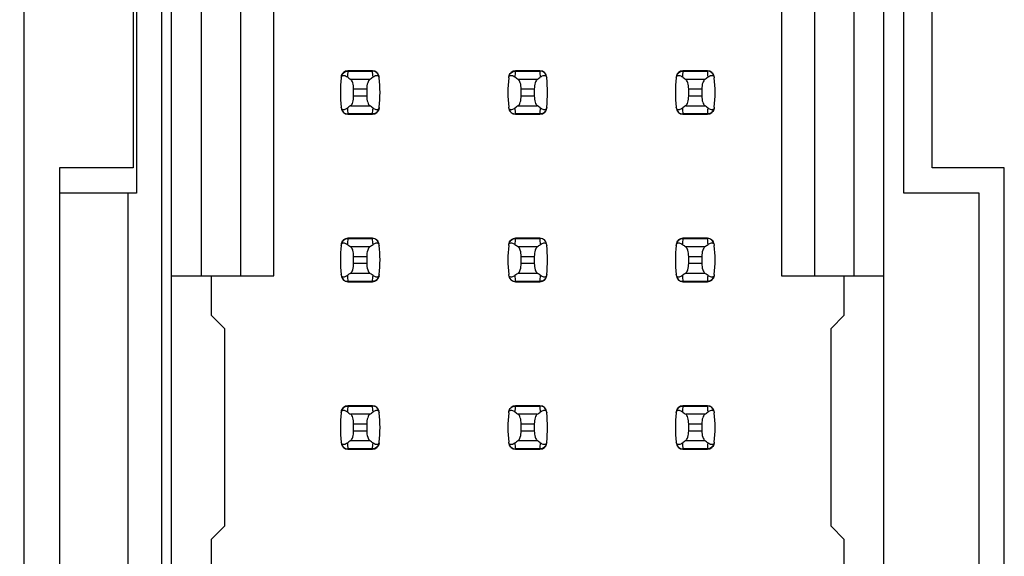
# Model space of a CAD drawing. Header units: inches. Extents: x 0 to 34, y 0 to 22.
# Tile 8 of 39: x 7.5 to 8.7, y 8.7 to 9.3. Entities that reach past the tile are written whole.
import ezdxf

# ---------------------------------------------------------------- set-up
doc = ezdxf.new("R2010")
doc.units = ezdxf.units.IN
doc.header["$LTSCALE"] = 1.87
doc.header["$MEASUREMENT"] = 0
doc.layers.get('0').update_dxf_attribs({"linetype": 'CONTINUOUS'})
doc.layers.add('DIMENSIONS', color=7, linetype='CONTINUOUS')
doc.styles.get("Standard").update_dxf_attribs({"font": 'txt', "width": 0.8})
doc.dimstyles.new('DIMSTYLE_2', dxfattribs={"dimtxt": 0.125, "dimasz": 0.18, "dimexe": 0.125, "dimexo": 0.0625, "dimgap": 0.09, "dimtad": 0, "dimtih": 1, "dimtoh": 1, "dimlfac": 0.5, "dimzin": 4, "dimdsep": 46, "dimtxsty": 'STANDARD', "dimblk": '_FILLED', "dimblk1": '_FILLED', "dimblk2": '_FILLED', "dimcen": 0.09, "dimadec": 0, "dimazin": 0, "dimtp": 0.001, "dimtm": 0.001, "dimtfac": 1, "dimtofl": 0, "dimtmove": 0, "dimatfit": 3, "dimldrblk": '_FILLED', "dimfxl": 1, "dimtolj": 1, "dimtzin": 4, "dimarcsym": 0})

# ---------------------------------------------------------------- blocks, each defined once
blk = doc.blocks.new('*D12')
at = {"layer": 'DIMENSIONS', "color": 2, "linetype": 'CONTINUOUS'}
blk.add_line((7.5631, 14.2077), (6.7841, 14.2077), dxfattribs=at)
at = {"layer": 'DIMENSIONS', "color": 2, "linetype": 'CONTINUOUS', "insert": (6.7216, 14.2702), "char_height": 0.125, "width": 1.225, "attachment_point": 3, "line_spacing_factor": 0.9}
blk.add_mtext('4.15{\\Ftxt.shx;\\W1.000000;\\H0.125000; }[105.4]', dxfattribs=at)
blk = doc.blocks.new('_FILLED')
at = {"color": 0, "linetype": 'BYBLOCK'}
blk.add_solid([(0, 0), (-1, 0.1736), (-1, -0.1736)], dxfattribs=at)

msp = doc.modelspace()

# ---------------------------------------------------------------- linework, layer by layer
at = {"color": 7, "linetype": 'CONTINUOUS'}
for p, q in [((7.4916, 5.7277), (7.4916, 15.7357)), ((7.6556, 14.2077), (7.6556, 7.2537)), ((7.6675, 7.2868), (7.6675, 14.1766)), ((8.5179, 7.2868), (8.5179, 14.1766)), ((7.7029, 9.8506), (7.7029, 9.0128)), ((7.7501, 9.0128), (7.7501, 9.8506)), ((7.7895, 9.0128), (7.7895, 9.8506)), ((8.3958, 9.8506), (8.3958, 9.0128)), ((8.4352, 9.8506), (8.4352, 9.0128)), ((8.4824, 9.0128), (8.4824, 9.8506)), ((7.6256, 9.7517), (7.6256, 9.1117)), ((8.5416, 9.1117), (8.5416, 9.7517)), ((7.6216, 9.7217), (7.6216, 9.1417)), ((8.5756, 9.1417), (8.5756, 9.7217)), ((7.9073, 9.2577), (7.878, 9.2577)), ((7.878, 9.2577), (7.878, 9.2573)), ((7.878, 9.2573), (7.9073, 9.2573)), ((7.9073, 9.2573), (7.9073, 9.2577)), ((8.1073, 9.2577), (8.078, 9.2577)), ((8.078, 9.2577), (8.078, 9.2573)), ((8.078, 9.2573), (8.1073, 9.2573)), ((8.1073, 9.2573), (8.1073, 9.2577)), ((8.3073, 9.2577), (8.278, 9.2577)), ((8.278, 9.2577), (8.278, 9.2573)), ((8.278, 9.2573), (8.3073, 9.2573)), ((8.3073, 9.2573), (8.3073, 9.2577)), ((7.904, 9.2474), (7.8813, 9.2474)), ((8.104, 9.2474), (8.0813, 9.2474)), ((8.304, 9.2474), (8.2813, 9.2474)), ((7.8848, 9.236), (7.9005, 9.236)), ((7.8848, 9.2274), (7.8848, 9.236)), ((7.9005, 9.236), (7.9005, 9.2274)), ((8.0848, 9.236), (8.1005, 9.236)), ((8.0848, 9.2274), (8.0848, 9.236)), ((8.1005, 9.236), (8.1005, 9.2274)), ((8.2848, 9.236), (8.3005, 9.236)), ((8.2848, 9.2274), (8.2848, 9.236)), ((8.3005, 9.236), (8.3005, 9.2274)), ((7.8813, 9.216), (7.904, 9.216)), ((7.9005, 9.2274), (7.8848, 9.2274)), ((8.0813, 9.216), (8.104, 9.216)), ((8.1005, 9.2274), (8.0848, 9.2274)), ((8.2813, 9.216), (8.304, 9.216)), ((8.3005, 9.2274), (8.2848, 9.2274)), ((7.9073, 9.2061), (7.878, 9.2061)), ((7.878, 9.2061), (7.878, 9.2057)), ((7.878, 9.2057), (7.9073, 9.2057)), ((7.9073, 9.2057), (7.9073, 9.2061)), ((8.1073, 9.2061), (8.078, 9.2061)), ((8.078, 9.2061), (8.078, 9.2057)), ((8.078, 9.2057), (8.1073, 9.2057)), ((8.1073, 9.2057), (8.1073, 9.2061)), ((8.3073, 9.2061), (8.278, 9.2061)), ((8.278, 9.2061), (8.278, 9.2057)), ((8.278, 9.2057), (8.3073, 9.2057)), ((8.3073, 9.2057), (8.3073, 9.2061)), ((7.6216, 9.1417), (7.5336, 9.1417)), ((7.5336, 9.1417), (7.5336, 8.5217)), ((8.6616, 9.1417), (8.5756, 9.1417)), ((8.6616, 8.5217), (8.6616, 9.1417)), ((7.6256, 9.1117), (7.5336, 9.1117)), ((7.6156, 8.5517), (7.6156, 9.1117)), ((8.6316, 9.1117), (8.5416, 9.1117)), ((8.6316, 8.5517), (8.6316, 9.1117)), ((7.9073, 9.0577), (7.878, 9.0577)), ((7.878, 9.0577), (7.878, 9.0573)), ((7.878, 9.0573), (7.9073, 9.0573)), ((7.9073, 9.0573), (7.9073, 9.0577)), ((8.1073, 9.0577), (8.078, 9.0577)), ((8.078, 9.0577), (8.078, 9.0573)), ((8.078, 9.0573), (8.1073, 9.0573)), ((8.1073, 9.0573), (8.1073, 9.0577)), ((8.3073, 9.0577), (8.278, 9.0577)), ((8.278, 9.0577), (8.278, 9.0573)), ((8.278, 9.0573), (8.3073, 9.0573)), ((8.3073, 9.0573), (8.3073, 9.0577)), ((7.904, 9.0474), (7.8813, 9.0474)), ((8.104, 9.0474), (8.0813, 9.0474)), ((8.304, 9.0474), (8.2813, 9.0474)), ((7.8848, 9.036), (7.9005, 9.036)), ((7.8848, 9.0274), (7.8848, 9.036)), ((7.9005, 9.036), (7.9005, 9.0274)), ((8.0848, 9.036), (8.1005, 9.036)), ((8.0848, 9.0274), (8.0848, 9.036)), ((8.1005, 9.036), (8.1005, 9.0274)), ((8.2848, 9.036), (8.3005, 9.036)), ((8.2848, 9.0274), (8.2848, 9.036)), ((8.3005, 9.036), (8.3005, 9.0274)), ((7.9005, 9.0274), (7.8848, 9.0274)), ((8.1005, 9.0274), (8.0848, 9.0274)), ((8.3005, 9.0274), (8.2848, 9.0274)), ((7.6675, 9.0128), (7.7895, 9.0128)), ((7.7147, 9.0128), (7.7147, 8.9656)), ((7.9073, 9.0061), (7.878, 9.0061)), ((7.878, 9.0061), (7.878, 9.0057)), ((7.878, 9.0057), (7.9073, 9.0057)), ((7.8813, 9.016), (7.904, 9.016)), ((7.9073, 9.0057), (7.9073, 9.0061)), ((8.1073, 9.0061), (8.078, 9.0061)), ((8.078, 9.0061), (8.078, 9.0057)), ((8.078, 9.0057), (8.1073, 9.0057)), ((8.0813, 9.016), (8.104, 9.016)), ((8.1073, 9.0057), (8.1073, 9.0061)), ((8.3073, 9.0061), (8.278, 9.0061)), ((8.278, 9.0061), (8.278, 9.0057)), ((8.278, 9.0057), (8.3073, 9.0057)), ((8.2813, 9.016), (8.304, 9.016)), ((8.3073, 9.0057), (8.3073, 9.0061)), ((8.3958, 9.0128), (8.5179, 9.0128)), ((8.4706, 8.9656), (8.4706, 9.0128)), ((7.7305, 8.9498), (7.7147, 8.9656)), ((8.4706, 8.9656), (8.4549, 8.9498)), ((7.7305, 8.9498), (7.7305, 8.7136)), ((8.4549, 8.7136), (8.4549, 8.9498)), ((7.9073, 8.8577), (7.878, 8.8577)), ((7.878, 8.8577), (7.878, 8.8573)), ((7.878, 8.8573), (7.9073, 8.8573)), ((7.9073, 8.8573), (7.9073, 8.8577)), ((8.1073, 8.8577), (8.078, 8.8577)), ((8.078, 8.8577), (8.078, 8.8573)), ((8.078, 8.8573), (8.1073, 8.8573)), ((8.1073, 8.8573), (8.1073, 8.8577)), ((8.3073, 8.8577), (8.278, 8.8577)), ((8.278, 8.8577), (8.278, 8.8573)), ((8.278, 8.8573), (8.3073, 8.8573)), ((8.3073, 8.8573), (8.3073, 8.8577)), ((7.904, 8.8474), (7.8813, 8.8474)), ((8.104, 8.8474), (8.0813, 8.8474)), ((8.304, 8.8474), (8.2813, 8.8474)), ((7.8848, 8.836), (7.9005, 8.836)), ((7.8848, 8.8274), (7.8848, 8.836)), ((7.9005, 8.836), (7.9005, 8.8274)), ((8.0848, 8.836), (8.1005, 8.836)), ((8.0848, 8.8274), (8.0848, 8.836)), ((8.1005, 8.836), (8.1005, 8.8274)), ((8.2848, 8.836), (8.3005, 8.836)), ((8.2848, 8.8274), (8.2848, 8.836)), ((8.3005, 8.836), (8.3005, 8.8274)), ((7.9005, 8.8274), (7.8848, 8.8274)), ((8.1005, 8.8274), (8.0848, 8.8274)), ((8.3005, 8.8274), (8.2848, 8.8274)), ((7.9073, 8.8061), (7.878, 8.8061)), ((7.878, 8.8061), (7.878, 8.8057)), ((7.878, 8.8057), (7.9073, 8.8057)), ((7.8813, 8.816), (7.904, 8.816)), ((7.9073, 8.8057), (7.9073, 8.8061)), ((8.1073, 8.8061), (8.078, 8.8061)), ((8.078, 8.8061), (8.078, 8.8057)), ((8.078, 8.8057), (8.1073, 8.8057)), ((8.0813, 8.816), (8.104, 8.816)), ((8.1073, 8.8057), (8.1073, 8.8061)), ((8.3073, 8.8061), (8.278, 8.8061)), ((8.278, 8.8061), (8.278, 8.8057)), ((8.278, 8.8057), (8.3073, 8.8057)), ((8.2813, 8.816), (8.304, 8.816)), ((8.3073, 8.8057), (8.3073, 8.8061)), ((7.7147, 8.6978), (7.7305, 8.7136)), ((8.4549, 8.7136), (8.4706, 8.6978)), ((7.7147, 8.6978), (7.7147, 8.6506)), ((8.4706, 8.6506), (8.4706, 8.6978))]:
    msp.add_line(p, q, dxfattribs=at)
for centre, radius, start, end in [((7.878, 9.2498), 0.00787, 90, 173.0471), ((8.0265, 9.2393), 0.1496, 173.0991, 175.7944), ((7.9073, 9.2498), 0.00787, 6.9529, 90), ((7.7588, 9.2393), 0.1496, 4.2056, 6.9009), ((8.078, 9.2498), 0.00787, 90, 173.0471), ((8.2265, 9.2393), 0.1496, 173.0991, 175.7944), ((8.1073, 9.2498), 0.00787, 6.9529, 90), ((7.9588, 9.2393), 0.1496, 4.2056, 6.9009), ((8.278, 9.2498), 0.00787, 90, 173.0471), ((8.4265, 9.2393), 0.1496, 173.0991, 175.7944), ((8.3073, 9.2498), 0.00787, 6.9529, 90), ((8.1588, 9.2393), 0.1496, 4.2056, 6.9009), ((8.0265, 9.2317), 0.1575, 173.6288, 186.3712), ((7.7588, 9.2317), 0.1575, 353.6288, 6.3712), ((8.2265, 9.2317), 0.1575, 173.6288, 186.3712), ((7.9588, 9.2317), 0.1575, 353.6288, 6.3712), ((8.4265, 9.2317), 0.1575, 173.6288, 186.3712), ((8.1588, 9.2317), 0.1575, 353.6288, 6.3712), ((7.878, 9.2136), 0.00787, 186.9529, 270), ((8.0265, 9.2241), 0.1496, 184.2056, 186.9009), ((7.7588, 9.2241), 0.1496, 353.0991, 355.7944), ((7.9073, 9.2136), 0.00787, 270, 353.0471), ((8.078, 9.2136), 0.00787, 186.9529, 270), ((8.2265, 9.2241), 0.1496, 184.2056, 186.9009), ((7.9588, 9.2241), 0.1496, 353.0991, 355.7944), ((8.1073, 9.2136), 0.00787, 270, 353.0471), ((8.278, 9.2136), 0.00787, 186.9529, 270), ((8.4265, 9.2241), 0.1496, 184.2056, 186.9009), ((8.1588, 9.2241), 0.1496, 353.0991, 355.7944), ((8.3073, 9.2136), 0.00787, 270, 353.0471), ((7.878, 9.0498), 0.00787, 90, 173.0471), ((8.0265, 9.0393), 0.1496, 173.0991, 175.7944), ((7.9073, 9.0498), 0.00787, 6.9529, 90), ((7.7588, 9.0393), 0.1496, 4.2056, 6.9009), ((8.078, 9.0498), 0.00787, 90, 173.0471), ((8.2265, 9.0393), 0.1496, 173.0991, 175.7944), ((8.1073, 9.0498), 0.00787, 6.9529, 90), ((7.9588, 9.0393), 0.1496, 4.2056, 6.9009), ((8.278, 9.0498), 0.00787, 90, 173.0471), ((8.4265, 9.0393), 0.1496, 173.0991, 175.7944), ((8.3073, 9.0498), 0.00787, 6.9529, 90), ((8.1588, 9.0393), 0.1496, 4.2056, 6.9009), ((8.0265, 9.0317), 0.1575, 173.6288, 186.3712), ((7.7588, 9.0317), 0.1575, 353.6288, 6.3712), ((8.2265, 9.0317), 0.1575, 173.6288, 186.3712), ((7.9588, 9.0317), 0.1575, 353.6288, 6.3712), ((8.4265, 9.0317), 0.1575, 173.6288, 186.3712), ((8.1588, 9.0317), 0.1575, 353.6288, 6.3712), ((7.878, 9.0136), 0.00787, 186.9529, 270), ((8.0265, 9.0241), 0.1496, 184.2056, 186.9009), ((7.7588, 9.0241), 0.1496, 353.0991, 355.7944), ((7.9073, 9.0136), 0.00787, 270, 353.0471), ((8.078, 9.0136), 0.00787, 186.9529, 270), ((8.2265, 9.0241), 0.1496, 184.2056, 186.9009), ((7.9588, 9.0241), 0.1496, 353.0991, 355.7944), ((8.1073, 9.0136), 0.00787, 270, 353.0471), ((8.278, 9.0136), 0.00787, 186.9529, 270), ((8.4265, 9.0241), 0.1496, 184.2056, 186.9009), ((8.1588, 9.0241), 0.1496, 353.0991, 355.7944), ((8.3073, 9.0136), 0.00787, 270, 353.0471), ((7.878, 8.8498), 0.00787, 90, 173.0471), ((8.0265, 8.8393), 0.1496, 173.0991, 175.7944), ((7.9073, 8.8498), 0.00787, 6.9529, 90), ((7.7588, 8.8393), 0.1496, 4.2056, 6.9009), ((8.078, 8.8498), 0.00787, 90, 173.0471), ((8.2265, 8.8393), 0.1496, 173.0991, 175.7944), ((8.1073, 8.8498), 0.00787, 6.9529, 90), ((7.9588, 8.8393), 0.1496, 4.2056, 6.9009), ((8.278, 8.8498), 0.00787, 90, 173.0471), ((8.4265, 8.8393), 0.1496, 173.0991, 175.7944), ((8.3073, 8.8498), 0.00787, 6.9529, 90), ((8.1588, 8.8393), 0.1496, 4.2056, 6.9009), ((8.0265, 8.8317), 0.1575, 173.6288, 186.3712), ((7.7588, 8.8317), 0.1575, 353.6288, 6.3712), ((8.2265, 8.8317), 0.1575, 173.6288, 186.3712), ((7.9588, 8.8317), 0.1575, 353.6288, 6.3712), ((8.4265, 8.8317), 0.1575, 173.6288, 186.3712), ((8.1588, 8.8317), 0.1575, 353.6288, 6.3712), ((7.878, 8.8136), 0.00787, 186.9529, 270), ((8.0265, 8.8241), 0.1496, 184.2056, 186.9009), ((7.7588, 8.8241), 0.1496, 353.0991, 355.7944), ((7.9073, 8.8136), 0.00787, 270, 353.0471), ((8.078, 8.8136), 0.00787, 186.9529, 270), ((8.2265, 8.8241), 0.1496, 184.2056, 186.9009), ((7.9588, 8.8241), 0.1496, 353.0991, 355.7944), ((8.1073, 8.8136), 0.00787, 270, 353.0471), ((8.278, 8.8136), 0.00787, 186.9529, 270), ((8.4265, 8.8241), 0.1496, 184.2056, 186.9009), ((8.1588, 8.8241), 0.1496, 353.0991, 355.7944), ((8.3073, 8.8136), 0.00787, 270, 353.0471)]:
    msp.add_arc(centre, radius, start, end, dxfattribs=at)
for centre, start_param, end_param in [((8.2488, 9.2852), -2.804032, -2.774684), ((7.5365, 9.2852), -0.366909, -0.33756), ((8.4488, 9.2852), -2.804032, -2.774684), ((7.7365, 9.2852), -0.366909, -0.33756), ((8.6488, 9.2852), -2.804032, -2.774684), ((7.9365, 9.2852), -0.366909, -0.33756), ((8.2488, 9.1782), 2.774684, 2.804032), ((7.5365, 9.1782), 0.33756, 0.366909), ((8.4488, 9.1782), 2.774684, 2.804032), ((7.7365, 9.1782), 0.33756, 0.366909), ((8.6488, 9.1782), 2.774684, 2.804032), ((7.9365, 9.1782), 0.33756, 0.366909), ((8.2488, 9.0852), -2.804032, -2.774684), ((7.5365, 9.0852), -0.366909, -0.33756), ((8.4488, 9.0852), -2.804032, -2.774684), ((7.7365, 9.0852), -0.366909, -0.33756), ((8.6488, 9.0852), -2.804032, -2.774684), ((7.9365, 9.0852), -0.366909, -0.33756), ((8.2488, 8.9782), 2.774684, 2.804032), ((7.5365, 8.9782), 0.33756, 0.366909), ((8.4488, 8.9782), 2.774684, 2.804032), ((7.7365, 8.9782), 0.33756, 0.366909), ((8.6488, 8.9782), 2.774684, 2.804032), ((7.9365, 8.9782), 0.33756, 0.366909), ((8.2488, 8.8852), -2.804032, -2.774684), ((7.5365, 8.8852), -0.366909, -0.33756), ((8.4488, 8.8852), -2.804032, -2.774684), ((7.7365, 8.8852), -0.366909, -0.33756), ((8.6488, 8.8852), -2.804032, -2.774684), ((7.9365, 8.8852), -0.366909, -0.33756), ((8.2488, 8.7782), 2.774684, 2.804032), ((7.5365, 8.7782), 0.33756, 0.366909), ((8.4488, 8.7782), 2.774684, 2.804032), ((7.7365, 8.7782), 0.33756, 0.366909), ((8.6488, 8.7782), 2.774684, 2.804032), ((7.9365, 8.7782), 0.33756, 0.366909)]:
    msp.add_ellipse(centre, major_axis=(0.3937, 0), ratio=0.267949, start_param=start_param, end_param=end_param, dxfattribs=at)
for points, knots in [([(7.87, 9.2492), (7.8701, 9.2499), (7.8703, 9.251), (7.8717, 9.2522), (7.8735, 9.2523), (7.8754, 9.2516), (7.8767, 9.2508), (7.8773, 9.2503)], [0, 0, 0, 0, 0.221573, 0.342081, 0.537638, 0.75178, 1, 1, 1, 1]), ([(7.8702, 9.2506), (7.8704, 9.2524), (7.8723, 9.256), (7.8761, 9.2573), (7.878, 9.2573)], [0, 0, 0, 0, 0.49418, 1, 1, 1, 1]), ([(7.9151, 9.2506), (7.9149, 9.2524), (7.913, 9.256), (7.9092, 9.2573), (7.9073, 9.2573)], [0, 0, 0, 0, 0.49418, 1, 1, 1, 1]), ([(7.908, 9.2503), (7.9086, 9.2508), (7.9099, 9.2516), (7.9118, 9.2523), (7.9136, 9.2522), (7.915, 9.251), (7.9152, 9.2499), (7.9153, 9.2492)], [0, 0, 0, 0, 0.248219, 0.462352, 0.657907, 0.778419, 1, 1, 1, 1]), ([(8.07, 9.2492), (8.0701, 9.2499), (8.0703, 9.251), (8.0717, 9.2522), (8.0735, 9.2523), (8.0754, 9.2516), (8.0767, 9.2508), (8.0773, 9.2503)], [0, 0, 0, 0, 0.221573, 0.342081, 0.537638, 0.75178, 1, 1, 1, 1]), ([(8.0702, 9.2506), (8.0704, 9.2524), (8.0723, 9.256), (8.0761, 9.2573), (8.078, 9.2573)], [0, 0, 0, 0, 0.49418, 1, 1, 1, 1]), ([(8.1151, 9.2506), (8.1149, 9.2524), (8.113, 9.256), (8.1092, 9.2573), (8.1073, 9.2573)], [0, 0, 0, 0, 0.49418, 1, 1, 1, 1]), ([(8.108, 9.2503), (8.1086, 9.2508), (8.1099, 9.2516), (8.1118, 9.2523), (8.1136, 9.2522), (8.115, 9.251), (8.1152, 9.2499), (8.1153, 9.2492)], [0, 0, 0, 0, 0.248219, 0.462352, 0.657907, 0.778419, 1, 1, 1, 1]), ([(8.27, 9.2492), (8.2701, 9.2499), (8.2703, 9.251), (8.2717, 9.2522), (8.2735, 9.2523), (8.2754, 9.2516), (8.2767, 9.2508), (8.2773, 9.2503)], [0, 0, 0, 0, 0.221573, 0.342081, 0.537638, 0.75178, 1, 1, 1, 1]), ([(8.2702, 9.2506), (8.2704, 9.2524), (8.2723, 9.256), (8.2761, 9.2573), (8.278, 9.2573)], [0, 0, 0, 0, 0.49418, 1, 1, 1, 1]), ([(8.3151, 9.2506), (8.3149, 9.2524), (8.313, 9.256), (8.3092, 9.2573), (8.3073, 9.2573)], [0, 0, 0, 0, 0.49418, 1, 1, 1, 1]), ([(8.308, 9.2503), (8.3086, 9.2508), (8.3099, 9.2516), (8.3118, 9.2523), (8.3136, 9.2522), (8.315, 9.251), (8.3152, 9.2499), (8.3153, 9.2492)], [0, 0, 0, 0, 0.248219, 0.462352, 0.657907, 0.778419, 1, 1, 1, 1]), ([(7.8848, 9.236), (7.8848, 9.2384), (7.8844, 9.2419), (7.8829, 9.2457), (7.8819, 9.247), (7.8813, 9.2474)], [0, 0, 0, 0, 0.604658, 0.834309, 1, 1, 1, 1]), ([(7.904, 9.2474), (7.9035, 9.247), (7.9025, 9.2457), (7.9009, 9.2419), (7.9005, 9.2384), (7.9005, 9.236)], [0, 0, 0, 0, 0.165672, 0.395352, 1, 1, 1, 1]), ([(8.0848, 9.236), (8.0848, 9.2384), (8.0844, 9.2419), (8.0829, 9.2457), (8.0819, 9.247), (8.0813, 9.2474)], [0, 0, 0, 0, 0.604658, 0.834309, 1, 1, 1, 1]), ([(8.104, 9.2474), (8.1035, 9.247), (8.1025, 9.2457), (8.1009, 9.2419), (8.1005, 9.2384), (8.1005, 9.236)], [0, 0, 0, 0, 0.165672, 0.395352, 1, 1, 1, 1]), ([(8.2848, 9.236), (8.2848, 9.2384), (8.2844, 9.2419), (8.2829, 9.2457), (8.2819, 9.247), (8.2813, 9.2474)], [0, 0, 0, 0, 0.604658, 0.834309, 1, 1, 1, 1]), ([(8.304, 9.2474), (8.3035, 9.247), (8.3025, 9.2457), (8.3009, 9.2419), (8.3005, 9.2384), (8.3005, 9.236)], [0, 0, 0, 0, 0.165672, 0.395352, 1, 1, 1, 1]), ([(7.8813, 9.216), (7.8819, 9.2164), (7.8829, 9.2177), (7.8844, 9.2215), (7.8848, 9.225), (7.8848, 9.2274)], [0, 0, 0, 0, 0.165672, 0.395352, 1, 1, 1, 1]), ([(7.9005, 9.2274), (7.9005, 9.225), (7.9009, 9.2215), (7.9025, 9.2177), (7.9035, 9.2164), (7.904, 9.216)], [0, 0, 0, 0, 0.604658, 0.834309, 1, 1, 1, 1]), ([(8.0813, 9.216), (8.0819, 9.2164), (8.0829, 9.2177), (8.0844, 9.2215), (8.0848, 9.225), (8.0848, 9.2274)], [0, 0, 0, 0, 0.165672, 0.395352, 1, 1, 1, 1]), ([(8.1005, 9.2274), (8.1005, 9.225), (8.1009, 9.2215), (8.1025, 9.2177), (8.1035, 9.2164), (8.104, 9.216)], [0, 0, 0, 0, 0.604658, 0.834309, 1, 1, 1, 1]), ([(8.2813, 9.216), (8.2819, 9.2164), (8.2829, 9.2177), (8.2844, 9.2215), (8.2848, 9.225), (8.2848, 9.2274)], [0, 0, 0, 0, 0.165672, 0.395352, 1, 1, 1, 1]), ([(8.3005, 9.2274), (8.3005, 9.225), (8.3009, 9.2215), (8.3025, 9.2177), (8.3035, 9.2164), (8.304, 9.216)], [0, 0, 0, 0, 0.604658, 0.834309, 1, 1, 1, 1]), ([(7.8773, 9.2131), (7.8767, 9.2126), (7.8754, 9.2118), (7.8735, 9.2111), (7.8717, 9.2112), (7.8703, 9.2124), (7.8701, 9.2135), (7.87, 9.2142)], [0, 0, 0, 0, 0.248219, 0.462352, 0.657906, 0.77842, 1, 1, 1, 1]), ([(7.8702, 9.2128), (7.8704, 9.211), (7.8723, 9.2074), (7.8761, 9.2061), (7.878, 9.2061)], [0, 0, 0, 0, 0.49418, 1, 1, 1, 1]), ([(7.9151, 9.2128), (7.9149, 9.211), (7.913, 9.2074), (7.9092, 9.2061), (7.9073, 9.2061)], [0, 0, 0, 0, 0.49418, 1, 1, 1, 1]), ([(7.9153, 9.2142), (7.9152, 9.2135), (7.915, 9.2124), (7.9136, 9.2112), (7.9118, 9.2111), (7.9099, 9.2118), (7.9086, 9.2126), (7.908, 9.2131)], [0, 0, 0, 0, 0.221528, 0.34208, 0.53764, 0.751766, 1, 1, 1, 1]), ([(8.0773, 9.2131), (8.0767, 9.2126), (8.0754, 9.2118), (8.0735, 9.2111), (8.0717, 9.2112), (8.0703, 9.2124), (8.0701, 9.2135), (8.07, 9.2142)], [0, 0, 0, 0, 0.248219, 0.462352, 0.657906, 0.77842, 1, 1, 1, 1]), ([(8.0702, 9.2128), (8.0704, 9.211), (8.0723, 9.2074), (8.0761, 9.2061), (8.078, 9.2061)], [0, 0, 0, 0, 0.49418, 1, 1, 1, 1]), ([(8.1151, 9.2128), (8.1149, 9.211), (8.113, 9.2074), (8.1092, 9.2061), (8.1073, 9.2061)], [0, 0, 0, 0, 0.49418, 1, 1, 1, 1]), ([(8.1153, 9.2142), (8.1152, 9.2135), (8.115, 9.2124), (8.1136, 9.2112), (8.1118, 9.2111), (8.1099, 9.2118), (8.1086, 9.2126), (8.108, 9.2131)], [0, 0, 0, 0, 0.221528, 0.34208, 0.53764, 0.751766, 1, 1, 1, 1]), ([(8.2773, 9.2131), (8.2767, 9.2126), (8.2754, 9.2118), (8.2735, 9.2111), (8.2717, 9.2112), (8.2703, 9.2124), (8.2701, 9.2135), (8.27, 9.2142)], [0, 0, 0, 0, 0.248219, 0.462352, 0.657906, 0.77842, 1, 1, 1, 1]), ([(8.2702, 9.2128), (8.2704, 9.211), (8.2723, 9.2074), (8.2761, 9.2061), (8.278, 9.2061)], [0, 0, 0, 0, 0.49418, 1, 1, 1, 1]), ([(8.3151, 9.2128), (8.3149, 9.211), (8.313, 9.2074), (8.3092, 9.2061), (8.3073, 9.2061)], [0, 0, 0, 0, 0.49418, 1, 1, 1, 1]), ([(8.3153, 9.2142), (8.3152, 9.2135), (8.315, 9.2124), (8.3136, 9.2112), (8.3118, 9.2111), (8.3099, 9.2118), (8.3086, 9.2126), (8.308, 9.2131)], [0, 0, 0, 0, 0.221528, 0.34208, 0.53764, 0.751766, 1, 1, 1, 1]), ([(7.87, 9.0492), (7.8701, 9.0499), (7.8703, 9.051), (7.8717, 9.0522), (7.8735, 9.0523), (7.8754, 9.0516), (7.8767, 9.0508), (7.8773, 9.0503)], [0, 0, 0, 0, 0.221573, 0.342081, 0.537638, 0.75178, 1, 1, 1, 1]), ([(7.8702, 9.0506), (7.8704, 9.0524), (7.8723, 9.056), (7.8761, 9.0573), (7.878, 9.0573)], [0, 0, 0, 0, 0.49418, 1, 1, 1, 1]), ([(7.9151, 9.0506), (7.9149, 9.0524), (7.913, 9.056), (7.9092, 9.0573), (7.9073, 9.0573)], [0, 0, 0, 0, 0.49418, 1, 1, 1, 1]), ([(7.908, 9.0503), (7.9086, 9.0508), (7.9099, 9.0516), (7.9118, 9.0523), (7.9136, 9.0522), (7.915, 9.051), (7.9152, 9.0499), (7.9153, 9.0492)], [0, 0, 0, 0, 0.248219, 0.462352, 0.657907, 0.778419, 1, 1, 1, 1]), ([(8.07, 9.0492), (8.0701, 9.0499), (8.0703, 9.051), (8.0717, 9.0522), (8.0735, 9.0523), (8.0754, 9.0516), (8.0767, 9.0508), (8.0773, 9.0503)], [0, 0, 0, 0, 0.221573, 0.342081, 0.537638, 0.75178, 1, 1, 1, 1]), ([(8.0702, 9.0506), (8.0704, 9.0524), (8.0723, 9.056), (8.0761, 9.0573), (8.078, 9.0573)], [0, 0, 0, 0, 0.49418, 1, 1, 1, 1]), ([(8.1151, 9.0506), (8.1149, 9.0524), (8.113, 9.056), (8.1092, 9.0573), (8.1073, 9.0573)], [0, 0, 0, 0, 0.49418, 1, 1, 1, 1]), ([(8.108, 9.0503), (8.1086, 9.0508), (8.1099, 9.0516), (8.1118, 9.0523), (8.1136, 9.0522), (8.115, 9.051), (8.1152, 9.0499), (8.1153, 9.0492)], [0, 0, 0, 0, 0.248219, 0.462352, 0.657907, 0.778419, 1, 1, 1, 1]), ([(8.27, 9.0492), (8.2701, 9.0499), (8.2703, 9.051), (8.2717, 9.0522), (8.2735, 9.0523), (8.2754, 9.0516), (8.2767, 9.0508), (8.2773, 9.0503)], [0, 0, 0, 0, 0.221573, 0.342081, 0.537638, 0.75178, 1, 1, 1, 1]), ([(8.2702, 9.0506), (8.2704, 9.0524), (8.2723, 9.056), (8.2761, 9.0573), (8.278, 9.0573)], [0, 0, 0, 0, 0.49418, 1, 1, 1, 1]), ([(8.3151, 9.0506), (8.3149, 9.0524), (8.313, 9.056), (8.3092, 9.0573), (8.3073, 9.0573)], [0, 0, 0, 0, 0.49418, 1, 1, 1, 1]), ([(8.308, 9.0503), (8.3086, 9.0508), (8.3099, 9.0516), (8.3118, 9.0523), (8.3136, 9.0522), (8.315, 9.051), (8.3152, 9.0499), (8.3153, 9.0492)], [0, 0, 0, 0, 0.248219, 0.462352, 0.657907, 0.778419, 1, 1, 1, 1]), ([(7.8848, 9.036), (7.8848, 9.0384), (7.8844, 9.0419), (7.8829, 9.0457), (7.8819, 9.047), (7.8813, 9.0474)], [0, 0, 0, 0, 0.604658, 0.834309, 1, 1, 1, 1]), ([(7.904, 9.0474), (7.9035, 9.047), (7.9025, 9.0457), (7.9009, 9.0419), (7.9005, 9.0384), (7.9005, 9.036)], [0, 0, 0, 0, 0.165672, 0.395352, 1, 1, 1, 1]), ([(8.0848, 9.036), (8.0848, 9.0384), (8.0844, 9.0419), (8.0829, 9.0457), (8.0819, 9.047), (8.0813, 9.0474)], [0, 0, 0, 0, 0.604658, 0.834309, 1, 1, 1, 1]), ([(8.104, 9.0474), (8.1035, 9.047), (8.1025, 9.0457), (8.1009, 9.0419), (8.1005, 9.0384), (8.1005, 9.036)], [0, 0, 0, 0, 0.165672, 0.395352, 1, 1, 1, 1]), ([(8.2848, 9.036), (8.2848, 9.0384), (8.2844, 9.0419), (8.2829, 9.0457), (8.2819, 9.047), (8.2813, 9.0474)], [0, 0, 0, 0, 0.604658, 0.834309, 1, 1, 1, 1]), ([(8.304, 9.0474), (8.3035, 9.047), (8.3025, 9.0457), (8.3009, 9.0419), (8.3005, 9.0384), (8.3005, 9.036)], [0, 0, 0, 0, 0.165672, 0.395352, 1, 1, 1, 1]), ([(7.8813, 9.016), (7.8819, 9.0164), (7.8829, 9.0177), (7.8844, 9.0215), (7.8848, 9.025), (7.8848, 9.0274)], [0, 0, 0, 0, 0.165672, 0.395352, 1, 1, 1, 1]), ([(7.9005, 9.0274), (7.9005, 9.025), (7.9009, 9.0215), (7.9025, 9.0177), (7.9035, 9.0164), (7.904, 9.016)], [0, 0, 0, 0, 0.604658, 0.834309, 1, 1, 1, 1]), ([(8.0813, 9.016), (8.0819, 9.0164), (8.0829, 9.0177), (8.0844, 9.0215), (8.0848, 9.025), (8.0848, 9.0274)], [0, 0, 0, 0, 0.165672, 0.395352, 1, 1, 1, 1]), ([(8.1005, 9.0274), (8.1005, 9.025), (8.1009, 9.0215), (8.1025, 9.0177), (8.1035, 9.0164), (8.104, 9.016)], [0, 0, 0, 0, 0.604658, 0.834309, 1, 1, 1, 1]), ([(8.2813, 9.016), (8.2819, 9.0164), (8.2829, 9.0177), (8.2844, 9.0215), (8.2848, 9.025), (8.2848, 9.0274)], [0, 0, 0, 0, 0.165672, 0.395352, 1, 1, 1, 1]), ([(8.3005, 9.0274), (8.3005, 9.025), (8.3009, 9.0215), (8.3025, 9.0177), (8.3035, 9.0164), (8.304, 9.016)], [0, 0, 0, 0, 0.604658, 0.834309, 1, 1, 1, 1]), ([(7.8773, 9.0131), (7.8767, 9.0126), (7.8754, 9.0118), (7.8735, 9.0111), (7.8717, 9.0112), (7.8703, 9.0124), (7.8701, 9.0135), (7.87, 9.0142)], [0, 0, 0, 0, 0.248219, 0.462352, 0.657906, 0.77842, 1, 1, 1, 1]), ([(7.8702, 9.0128), (7.8704, 9.011), (7.8723, 9.0074), (7.8761, 9.0061), (7.878, 9.0061)], [0, 0, 0, 0, 0.49418, 1, 1, 1, 1]), ([(7.9151, 9.0128), (7.9149, 9.011), (7.913, 9.0074), (7.9092, 9.0061), (7.9073, 9.0061)], [0, 0, 0, 0, 0.49418, 1, 1, 1, 1]), ([(7.9153, 9.0142), (7.9152, 9.0135), (7.915, 9.0124), (7.9136, 9.0112), (7.9118, 9.0111), (7.9099, 9.0118), (7.9086, 9.0126), (7.908, 9.0131)], [0, 0, 0, 0, 0.221528, 0.34208, 0.53764, 0.751766, 1, 1, 1, 1]), ([(8.0773, 9.0131), (8.0767, 9.0126), (8.0754, 9.0118), (8.0735, 9.0111), (8.0717, 9.0112), (8.0703, 9.0124), (8.0701, 9.0135), (8.07, 9.0142)], [0, 0, 0, 0, 0.248219, 0.462352, 0.657906, 0.77842, 1, 1, 1, 1]), ([(8.0702, 9.0128), (8.0704, 9.011), (8.0723, 9.0074), (8.0761, 9.0061), (8.078, 9.0061)], [0, 0, 0, 0, 0.49418, 1, 1, 1, 1]), ([(8.1151, 9.0128), (8.1149, 9.011), (8.113, 9.0074), (8.1092, 9.0061), (8.1073, 9.0061)], [0, 0, 0, 0, 0.49418, 1, 1, 1, 1]), ([(8.1153, 9.0142), (8.1152, 9.0135), (8.115, 9.0124), (8.1136, 9.0112), (8.1118, 9.0111), (8.1099, 9.0118), (8.1086, 9.0126), (8.108, 9.0131)], [0, 0, 0, 0, 0.221528, 0.34208, 0.53764, 0.751766, 1, 1, 1, 1]), ([(8.2773, 9.0131), (8.2767, 9.0126), (8.2754, 9.0118), (8.2735, 9.0111), (8.2717, 9.0112), (8.2703, 9.0124), (8.2701, 9.0135), (8.27, 9.0142)], [0, 0, 0, 0, 0.248219, 0.462352, 0.657906, 0.77842, 1, 1, 1, 1]), ([(8.2702, 9.0128), (8.2704, 9.011), (8.2723, 9.0074), (8.2761, 9.0061), (8.278, 9.0061)], [0, 0, 0, 0, 0.49418, 1, 1, 1, 1]), ([(8.3151, 9.0128), (8.3149, 9.011), (8.313, 9.0074), (8.3092, 9.0061), (8.3073, 9.0061)], [0, 0, 0, 0, 0.49418, 1, 1, 1, 1]), ([(8.3153, 9.0142), (8.3152, 9.0135), (8.315, 9.0124), (8.3136, 9.0112), (8.3118, 9.0111), (8.3099, 9.0118), (8.3086, 9.0126), (8.308, 9.0131)], [0, 0, 0, 0, 0.221528, 0.34208, 0.53764, 0.751766, 1, 1, 1, 1]), ([(7.87, 8.8492), (7.8701, 8.8499), (7.8703, 8.851), (7.8717, 8.8522), (7.8735, 8.8523), (7.8754, 8.8516), (7.8767, 8.8508), (7.8773, 8.8503)], [0, 0, 0, 0, 0.221573, 0.342081, 0.537638, 0.75178, 1, 1, 1, 1]), ([(7.8702, 8.8506), (7.8704, 8.8524), (7.8723, 8.856), (7.8761, 8.8573), (7.878, 8.8573)], [0, 0, 0, 0, 0.49418, 1, 1, 1, 1]), ([(7.9151, 8.8506), (7.9149, 8.8524), (7.913, 8.856), (7.9092, 8.8573), (7.9073, 8.8573)], [0, 0, 0, 0, 0.49418, 1, 1, 1, 1]), ([(7.908, 8.8503), (7.9086, 8.8508), (7.9099, 8.8516), (7.9118, 8.8523), (7.9136, 8.8522), (7.915, 8.851), (7.9152, 8.8499), (7.9153, 8.8492)], [0, 0, 0, 0, 0.248219, 0.462352, 0.657907, 0.778419, 1, 1, 1, 1]), ([(8.07, 8.8492), (8.0701, 8.8499), (8.0703, 8.851), (8.0717, 8.8522), (8.0735, 8.8523), (8.0754, 8.8516), (8.0767, 8.8508), (8.0773, 8.8503)], [0, 0, 0, 0, 0.221573, 0.342081, 0.537638, 0.75178, 1, 1, 1, 1]), ([(8.0702, 8.8506), (8.0704, 8.8524), (8.0723, 8.856), (8.0761, 8.8573), (8.078, 8.8573)], [0, 0, 0, 0, 0.49418, 1, 1, 1, 1]), ([(8.1151, 8.8506), (8.1149, 8.8524), (8.113, 8.856), (8.1092, 8.8573), (8.1073, 8.8573)], [0, 0, 0, 0, 0.49418, 1, 1, 1, 1]), ([(8.108, 8.8503), (8.1086, 8.8508), (8.1099, 8.8516), (8.1118, 8.8523), (8.1136, 8.8522), (8.115, 8.851), (8.1152, 8.8499), (8.1153, 8.8492)], [0, 0, 0, 0, 0.248219, 0.462352, 0.657907, 0.778419, 1, 1, 1, 1]), ([(8.27, 8.8492), (8.2701, 8.8499), (8.2703, 8.851), (8.2717, 8.8522), (8.2735, 8.8523), (8.2754, 8.8516), (8.2767, 8.8508), (8.2773, 8.8503)], [0, 0, 0, 0, 0.221573, 0.342081, 0.537638, 0.75178, 1, 1, 1, 1]), ([(8.2702, 8.8506), (8.2704, 8.8524), (8.2723, 8.856), (8.2761, 8.8573), (8.278, 8.8573)], [0, 0, 0, 0, 0.49418, 1, 1, 1, 1]), ([(8.3151, 8.8506), (8.3149, 8.8524), (8.313, 8.856), (8.3092, 8.8573), (8.3073, 8.8573)], [0, 0, 0, 0, 0.49418, 1, 1, 1, 1]), ([(8.308, 8.8503), (8.3086, 8.8508), (8.3099, 8.8516), (8.3118, 8.8523), (8.3136, 8.8522), (8.315, 8.851), (8.3152, 8.8499), (8.3153, 8.8492)], [0, 0, 0, 0, 0.248219, 0.462352, 0.657907, 0.778419, 1, 1, 1, 1]), ([(7.8848, 8.836), (7.8848, 8.8384), (7.8844, 8.8419), (7.8829, 8.8457), (7.8819, 8.847), (7.8813, 8.8474)], [0, 0, 0, 0, 0.604658, 0.834309, 1, 1, 1, 1]), ([(7.904, 8.8474), (7.9035, 8.847), (7.9025, 8.8457), (7.9009, 8.8419), (7.9005, 8.8384), (7.9005, 8.836)], [0, 0, 0, 0, 0.165672, 0.395352, 1, 1, 1, 1]), ([(8.0848, 8.836), (8.0848, 8.8384), (8.0844, 8.8419), (8.0829, 8.8457), (8.0819, 8.847), (8.0813, 8.8474)], [0, 0, 0, 0, 0.604658, 0.834309, 1, 1, 1, 1]), ([(8.104, 8.8474), (8.1035, 8.847), (8.1025, 8.8457), (8.1009, 8.8419), (8.1005, 8.8384), (8.1005, 8.836)], [0, 0, 0, 0, 0.165672, 0.395352, 1, 1, 1, 1]), ([(8.2848, 8.836), (8.2848, 8.8384), (8.2844, 8.8419), (8.2829, 8.8457), (8.2819, 8.847), (8.2813, 8.8474)], [0, 0, 0, 0, 0.604658, 0.834309, 1, 1, 1, 1]), ([(8.304, 8.8474), (8.3035, 8.847), (8.3025, 8.8457), (8.3009, 8.8419), (8.3005, 8.8384), (8.3005, 8.836)], [0, 0, 0, 0, 0.165672, 0.395352, 1, 1, 1, 1]), ([(7.8813, 8.816), (7.8819, 8.8164), (7.8829, 8.8177), (7.8844, 8.8215), (7.8848, 8.825), (7.8848, 8.8274)], [0, 0, 0, 0, 0.165672, 0.395352, 1, 1, 1, 1]), ([(7.9005, 8.8274), (7.9005, 8.825), (7.9009, 8.8215), (7.9025, 8.8177), (7.9035, 8.8164), (7.904, 8.816)], [0, 0, 0, 0, 0.604658, 0.834309, 1, 1, 1, 1]), ([(8.0813, 8.816), (8.0819, 8.8164), (8.0829, 8.8177), (8.0844, 8.8215), (8.0848, 8.825), (8.0848, 8.8274)], [0, 0, 0, 0, 0.165672, 0.395352, 1, 1, 1, 1]), ([(8.1005, 8.8274), (8.1005, 8.825), (8.1009, 8.8215), (8.1025, 8.8177), (8.1035, 8.8164), (8.104, 8.816)], [0, 0, 0, 0, 0.604658, 0.834309, 1, 1, 1, 1]), ([(8.2813, 8.816), (8.2819, 8.8164), (8.2829, 8.8177), (8.2844, 8.8215), (8.2848, 8.825), (8.2848, 8.8274)], [0, 0, 0, 0, 0.165672, 0.395352, 1, 1, 1, 1]), ([(8.3005, 8.8274), (8.3005, 8.825), (8.3009, 8.8215), (8.3025, 8.8177), (8.3035, 8.8164), (8.304, 8.816)], [0, 0, 0, 0, 0.604658, 0.834309, 1, 1, 1, 1]), ([(7.8773, 8.8131), (7.8767, 8.8126), (7.8754, 8.8118), (7.8735, 8.8111), (7.8717, 8.8112), (7.8703, 8.8124), (7.8701, 8.8135), (7.87, 8.8142)], [0, 0, 0, 0, 0.248219, 0.462352, 0.657906, 0.77842, 1, 1, 1, 1]), ([(7.8702, 8.8128), (7.8704, 8.811), (7.8723, 8.8074), (7.8761, 8.8061), (7.878, 8.8061)], [0, 0, 0, 0, 0.49418, 1, 1, 1, 1]), ([(7.9151, 8.8128), (7.9149, 8.811), (7.913, 8.8074), (7.9092, 8.8061), (7.9073, 8.8061)], [0, 0, 0, 0, 0.49418, 1, 1, 1, 1]), ([(7.9153, 8.8142), (7.9152, 8.8135), (7.915, 8.8124), (7.9136, 8.8112), (7.9118, 8.8111), (7.9099, 8.8118), (7.9086, 8.8126), (7.908, 8.8131)], [0, 0, 0, 0, 0.221528, 0.34208, 0.53764, 0.751766, 1, 1, 1, 1]), ([(8.0773, 8.8131), (8.0767, 8.8126), (8.0754, 8.8118), (8.0735, 8.8111), (8.0717, 8.8112), (8.0703, 8.8124), (8.0701, 8.8135), (8.07, 8.8142)], [0, 0, 0, 0, 0.248219, 0.462352, 0.657906, 0.77842, 1, 1, 1, 1]), ([(8.0702, 8.8128), (8.0704, 8.811), (8.0723, 8.8074), (8.0761, 8.8061), (8.078, 8.8061)], [0, 0, 0, 0, 0.49418, 1, 1, 1, 1]), ([(8.1151, 8.8128), (8.1149, 8.811), (8.113, 8.8074), (8.1092, 8.8061), (8.1073, 8.8061)], [0, 0, 0, 0, 0.49418, 1, 1, 1, 1]), ([(8.1153, 8.8142), (8.1152, 8.8135), (8.115, 8.8124), (8.1136, 8.8112), (8.1118, 8.8111), (8.1099, 8.8118), (8.1086, 8.8126), (8.108, 8.8131)], [0, 0, 0, 0, 0.221528, 0.34208, 0.53764, 0.751766, 1, 1, 1, 1]), ([(8.2773, 8.8131), (8.2767, 8.8126), (8.2754, 8.8118), (8.2735, 8.8111), (8.2717, 8.8112), (8.2703, 8.8124), (8.2701, 8.8135), (8.27, 8.8142)], [0, 0, 0, 0, 0.248219, 0.462352, 0.657906, 0.77842, 1, 1, 1, 1]), ([(8.2702, 8.8128), (8.2704, 8.811), (8.2723, 8.8074), (8.2761, 8.8061), (8.278, 8.8061)], [0, 0, 0, 0, 0.49418, 1, 1, 1, 1]), ([(8.3151, 8.8128), (8.3149, 8.811), (8.313, 8.8074), (8.3092, 8.8061), (8.3073, 8.8061)], [0, 0, 0, 0, 0.49418, 1, 1, 1, 1]), ([(8.3153, 8.8142), (8.3152, 8.8135), (8.315, 8.8124), (8.3136, 8.8112), (8.3118, 8.8111), (8.3099, 8.8118), (8.3086, 8.8126), (8.308, 8.8131)], [0, 0, 0, 0, 0.221528, 0.34208, 0.53764, 0.751766, 1, 1, 1, 1])]:
    msp.add_open_spline(points, degree=3, knots=knots, dxfattribs=at)

# ---------------------------------------------------------------- dimensions: what is measured, and where the dimension line sits
at = {"layer": 'DIMENSIONS', "color": 2, "linetype": 'CONTINUOUS'}
dim = msp.add_ordinate_dim(feature_location=(7.5631, 14.2077), offset=(-0.779, 0), dtype=0, origin=(7.6256, 5.9117), dimstyle='DIMSTYLE_2', override={"dimtad": 1, "dimtih": 0, "dimtoh": 0}, dxfattribs=at)
dim.commit()
dim.dimension.update_dxf_attribs({"geometry": '*D12', "text_midpoint": (6.1091, 14.2077)})

doc.saveas('drawing.dxf')
